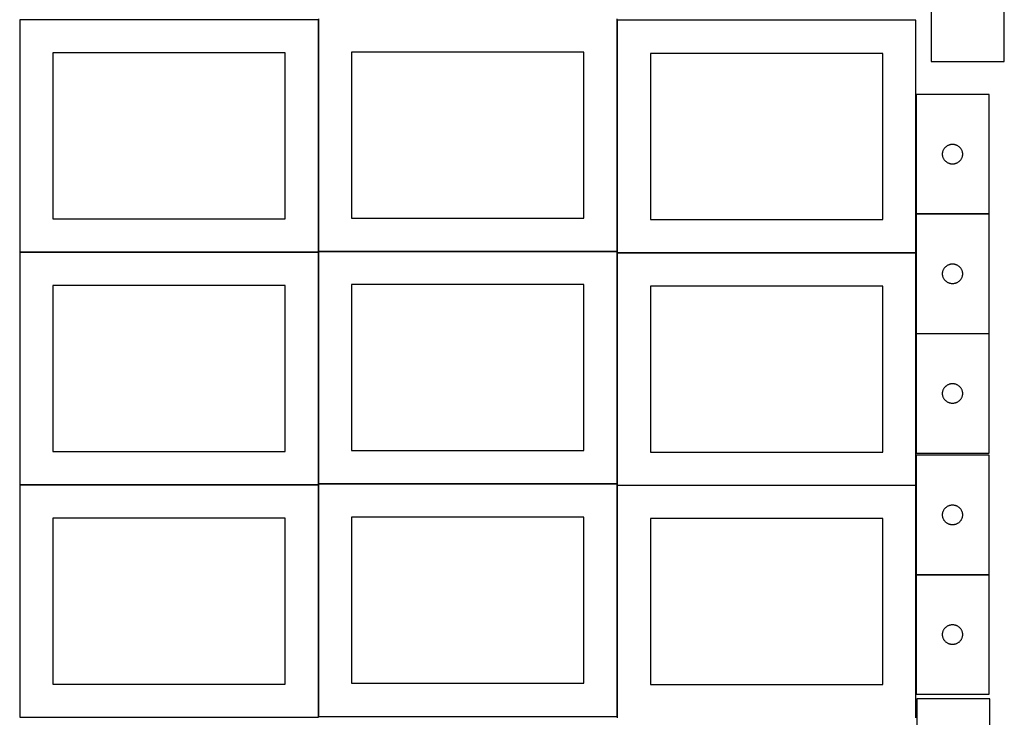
# Model space of a CAD drawing. Header units: millimetres. Extents: x 7 to 1491, y 7 to 2993.
# Tile 2 of 11: x 8 to 1491, y 1061 to 2112. Entities that reach past the tile are written whole.
import ezdxf

# ---------------------------------------------------------------- set-up
doc = ezdxf.new("R2010")
doc.units = ezdxf.units.MM
doc.layers.add('COMMON', color=5, linetype='CONTINUOUS', true_color=0x0000ff)
doc.layers.add('CUT', color=7, linetype='CONTINUOUS', true_color=0x000000)

msp = doc.modelspace()

# ---------------------------------------------------------------- linework, layer by layer
at = {"layer": 'COMMON'}
for p, q in [((457.949575, 2111.499046), (457.949575, 1762.823825)), ((908.149576, 2110.769181), (908.149576, 1762.823825)), ((1358.349577, 1999.122965), (1358.349577, 1819.122965)), ((1358.349577, 1818.922964), (1358.349577, 1760.769181)), ((1468.449578, 1819.022965), (1358.449578, 1819.022965)), ((7.849575, 1761.399045), (457.849575, 1761.399045)), ((457.949575, 1761.299045), (457.949575, 1412.623824)), ((458.049576, 1762.723824), (908.049576, 1762.723824)), ((908.149576, 1760.56918), (908.149576, 1412.623824)), ((908.249577, 1760.66918), (1358.249577, 1760.66918)), ((1358.349577, 1760.56918), (1358.349577, 1638.922964)), ((1358.349577, 1638.722963), (1358.349577, 1458.722963)), ((1358.449578, 1638.822963), (1468.449578, 1638.822963)), ((1358.349577, 1455.873404), (1358.349577, 1410.56918)), ((457.849575, 1411.199045), (7.849575, 1411.199045)), ((457.949576, 1062.423823), (457.949576, 1411.099044)), ((458.049576, 1412.523823), (908.049576, 1412.523823)), ((908.149576, 1410.369179), (908.149576, 1062.423823)), ((908.249577, 1410.469179), (1358.249577, 1410.469179)), ((1358.349577, 1410.369179), (1358.349577, 1275.873404)), ((1358.349577, 1275.673403), (1358.349577, 1095.673403)), ((1358.449578, 1275.773403), (1468.449578, 1275.773403))]:
    msp.add_line(p, q, dxfattribs=at)
at = {"layer": 'CUT'}
for p, q in [((1381.488001, 2228.594491), (1381.488001, 2048.594491)), ((1491.488001, 2048.594491), (1491.488001, 2228.594491)), ((457.849575, 2111.499046), (7.849575, 2111.499046)), ((7.849575, 2111.499046), (7.849575, 1761.499046)), ((457.849575, 1761.499046), (457.849575, 2111.499046)), ((458.049576, 2112.823825), (458.049576, 1762.823825)), ((908.049576, 1762.823825), (908.049576, 2112.823825)), ((1358.249577, 2110.769181), (908.249577, 2110.769181)), ((908.249577, 2110.769181), (908.249577, 1760.769181)), ((1358.249577, 1760.769181), (1358.249577, 2110.769181)), ((858.049576, 2062.823825), (508.049576, 2062.823825)), ((508.049576, 2062.823825), (508.049576, 1812.823825)), ((858.049576, 1812.823825), (858.049576, 2062.823825)), ((407.849575, 2061.499046), (57.849575, 2061.499046)), ((57.849575, 2061.499046), (57.849575, 1811.499046)), ((407.849575, 1811.499046), (407.849575, 2061.499046)), ((1308.249577, 2060.769181), (958.249577, 2060.769181)), ((958.249577, 2060.769181), (958.249577, 1810.769181)), ((1308.249577, 1810.769181), (1308.249577, 2060.769181)), ((1381.488001, 2048.594491), (1491.488001, 2048.594491)), ((1468.449578, 1999.122965), (1358.449578, 1999.122965)), ((1358.449578, 1999.122965), (1358.449578, 1819.122965)), ((1468.449578, 1819.122965), (1468.449578, 1999.122965)), ((1399.04733, 1913.31525), (1399.282239, 1914.051101)), ((1399.282239, 1914.051101), (1399.554718, 1914.773884)), ((1399.554718, 1914.773884), (1399.864044, 1915.481681)), ((1399.864044, 1915.481681), (1400.209396, 1916.172617)), ((1400.209396, 1916.172617), (1400.589858, 1916.844857)), ((1400.589858, 1916.844857), (1401.004423, 1917.496621)), ((1401.004423, 1917.496621), (1401.451989, 1918.12618)), ((1401.451989, 1918.12618), (1401.931371, 1918.731863)), ((1401.931371, 1918.731863), (1402.441297, 1919.312065)), ((1402.441297, 1919.312065), (1402.980416, 1919.865248)), ((1402.980416, 1919.865248), (1403.547296, 1920.389944)), ((1403.547296, 1920.389944), (1404.140436, 1920.884763)), ((1404.140436, 1920.884763), (1404.758261, 1921.34839)), ((1404.758261, 1921.34839), (1405.399135, 1921.779599)), ((1405.399135, 1921.779599), (1406.061357, 1922.177244)), ((1406.061357, 1922.177244), (1406.743171, 1922.540272)), ((1406.743171, 1922.540272), (1407.442769, 1922.867719)), ((1407.442769, 1922.867719), (1408.158297, 1923.158718)), ((1408.158297, 1923.158718), (1408.887855, 1923.412496)), ((1408.887855, 1923.412496), (1409.629511, 1923.628381)), ((1409.629511, 1923.628381), (1410.381297, 1923.805801)), ((1410.381297, 1923.805801), (1411.141219, 1923.944284)), ((1411.141219, 1923.944284), (1411.907263, 1924.043464)), ((1411.907263, 1924.043464), (1412.677397, 1924.103077)), ((1412.677397, 1924.103077), (1413.449578, 1924.122965)), ((1413.449578, 1924.122965), (1414.221759, 1924.103077)), ((1414.221759, 1924.103077), (1414.991893, 1924.043464)), ((1414.991893, 1924.043464), (1415.757937, 1923.944284)), ((1415.757937, 1923.944284), (1416.517859, 1923.805801)), ((1416.517859, 1923.805801), (1417.269645, 1923.628381)), ((1417.269645, 1923.628381), (1418.0113, 1923.412496)), ((1418.0113, 1923.412496), (1418.740859, 1923.158718)), ((1418.740859, 1923.158718), (1419.456386, 1922.867719)), ((1419.456386, 1922.867719), (1420.155985, 1922.540272)), ((1420.155985, 1922.540272), (1420.837799, 1922.177244)), ((1420.837799, 1922.177244), (1421.500021, 1921.779599)), ((1421.500021, 1921.779599), (1422.140894, 1921.34839)), ((1422.140894, 1921.34839), (1422.75872, 1920.884763)), ((1422.75872, 1920.884763), (1423.35186, 1920.389944)), ((1423.35186, 1920.389944), (1423.91874, 1919.865248)), ((1423.91874, 1919.865248), (1424.457858, 1919.312065)), ((1424.457858, 1919.312065), (1424.967785, 1918.731863)), ((1424.967785, 1918.731863), (1425.447167, 1918.12618)), ((1425.447167, 1918.12618), (1425.894733, 1917.496621)), ((1425.894733, 1917.496621), (1426.309297, 1916.844857)), ((1426.309297, 1916.844857), (1426.68976, 1916.172617)), ((1426.68976, 1916.172617), (1427.035112, 1915.481681)), ((1427.035112, 1915.481681), (1427.344437, 1914.773884)), ((1427.344437, 1914.773884), (1427.616916, 1914.051101)), ((1427.616916, 1914.051101), (1427.851826, 1913.31525)), ((1398.454551, 1909.509184), (1398.494315, 1910.280597)), ((1398.454551, 1908.736747), (1398.454551, 1909.509184)), ((1398.494315, 1907.965333), (1398.454551, 1908.736747)), ((1398.494315, 1910.280597), (1398.573738, 1911.048941)), ((1398.573738, 1907.19699), (1398.494315, 1907.965333)), ((1398.573738, 1911.048941), (1398.692609, 1911.812177)), ((1398.692609, 1906.433754), (1398.573738, 1907.19699)), ((1398.692609, 1911.812177), (1398.850612, 1912.568282)), ((1398.850612, 1905.677649), (1398.692609, 1906.433754)), ((1398.850612, 1912.568282), (1399.04733, 1913.31525)), ((1399.04733, 1904.930681), (1398.850612, 1905.677649)), ((1399.282239, 1904.19483), (1399.04733, 1904.930681)), ((1399.554718, 1903.472047), (1399.282239, 1904.19483)), ((1399.864044, 1902.76425), (1399.554718, 1903.472047)), ((1400.209396, 1902.073314), (1399.864044, 1902.76425)), ((1400.589858, 1901.401073), (1400.209396, 1902.073314)), ((1401.004423, 1900.74931), (1400.589858, 1901.401073)), ((1401.451989, 1900.119751), (1401.004423, 1900.74931)), ((1401.931371, 1899.514068), (1401.451989, 1900.119751)), ((1402.441297, 1898.933865), (1401.931371, 1899.514068)), ((1424.967785, 1899.514068), (1424.457858, 1898.933865)), ((1425.447167, 1900.119751), (1424.967785, 1899.514068)), ((1425.894733, 1900.74931), (1425.447167, 1900.119751)), ((1426.309297, 1901.401073), (1425.894733, 1900.74931)), ((1426.68976, 1902.073314), (1426.309297, 1901.401073)), ((1427.035112, 1902.76425), (1426.68976, 1902.073314)), ((1427.344437, 1903.472047), (1427.035112, 1902.76425)), ((1427.616916, 1904.19483), (1427.344437, 1903.472047)), ((1427.851826, 1904.930681), (1427.616916, 1904.19483)), ((1427.851826, 1913.31525), (1428.048544, 1912.568282)), ((1428.048544, 1905.677649), (1427.851826, 1904.930681)), ((1428.048544, 1912.568282), (1428.206547, 1911.812177)), ((1428.206547, 1906.433754), (1428.048544, 1905.677649)), ((1428.206547, 1911.812177), (1428.325418, 1911.048941)), ((1428.325418, 1907.19699), (1428.206547, 1906.433754)), ((1428.325418, 1911.048941), (1428.404841, 1910.280597)), ((1428.404841, 1907.965333), (1428.325418, 1907.19699)), ((1428.404841, 1910.280597), (1428.444605, 1909.509184)), ((1428.444605, 1908.736747), (1428.404841, 1907.965333)), ((1428.444605, 1909.509184), (1428.444605, 1908.736747)), ((1402.980416, 1898.380683), (1402.441297, 1898.933865)), ((1403.547296, 1897.855986), (1402.980416, 1898.380683)), ((1404.140436, 1897.361168), (1403.547296, 1897.855986)), ((1404.758261, 1896.89754), (1404.140436, 1897.361168)), ((1405.399135, 1896.466332), (1404.758261, 1896.89754)), ((1406.061357, 1896.068687), (1405.399135, 1896.466332)), ((1406.743171, 1895.705659), (1406.061357, 1896.068687)), ((1407.442769, 1895.378212), (1406.743171, 1895.705659)), ((1408.158297, 1895.087213), (1407.442769, 1895.378212)), ((1408.887855, 1894.833435), (1408.158297, 1895.087213)), ((1409.629511, 1894.61755), (1408.887855, 1894.833435)), ((1410.381297, 1894.44013), (1409.629511, 1894.61755)), ((1411.141219, 1894.301647), (1410.381297, 1894.44013)), ((1411.907263, 1894.202467), (1411.141219, 1894.301647)), ((1412.677397, 1894.142854), (1411.907263, 1894.202467)), ((1413.449578, 1894.122965), (1412.677397, 1894.142854)), ((1414.221759, 1894.142854), (1413.449578, 1894.122965)), ((1414.991893, 1894.202467), (1414.221759, 1894.142854)), ((1415.757937, 1894.301647), (1414.991893, 1894.202467)), ((1416.517859, 1894.44013), (1415.757937, 1894.301647)), ((1417.269645, 1894.61755), (1416.517859, 1894.44013)), ((1418.0113, 1894.833435), (1417.269645, 1894.61755)), ((1418.740859, 1895.087213), (1418.0113, 1894.833435)), ((1419.456386, 1895.378212), (1418.740859, 1895.087213)), ((1420.155985, 1895.705659), (1419.456386, 1895.378212)), ((1420.837799, 1896.068687), (1420.155985, 1895.705659)), ((1421.500021, 1896.466332), (1420.837799, 1896.068687)), ((1422.140894, 1896.89754), (1421.500021, 1896.466332)), ((1422.75872, 1897.361168), (1422.140894, 1896.89754)), ((1423.35186, 1897.855986), (1422.75872, 1897.361168)), ((1423.91874, 1898.380683), (1423.35186, 1897.855986)), ((1424.457858, 1898.933865), (1423.91874, 1898.380683)), ((57.849575, 1811.499046), (407.849575, 1811.499046)), ((508.049576, 1812.823825), (858.049576, 1812.823825)), ((958.249577, 1810.769181), (1308.249577, 1810.769181)), ((1358.449578, 1819.122965), (1468.449578, 1819.122965)), ((1468.449578, 1818.922964), (1358.449578, 1818.922964)), ((1358.449578, 1818.922964), (1358.449578, 1638.922964)), ((1468.449578, 1638.922964), (1468.449578, 1818.922964)), ((7.849575, 1761.499046), (457.849575, 1761.499046)), ((457.849575, 1761.299045), (7.849575, 1761.299045)), ((7.849575, 1761.299045), (7.849575, 1411.299045)), ((457.849575, 1411.299045), (457.849575, 1761.299045)), ((458.049576, 1762.823825), (908.049576, 1762.823825)), ((908.049576, 1762.623824), (458.049576, 1762.623824)), ((458.049576, 1762.623824), (458.049576, 1412.623824)), ((908.049576, 1412.623824), (908.049576, 1762.623824)), ((908.249577, 1760.769181), (1358.249577, 1760.769181)), ((1358.249577, 1760.56918), (908.249577, 1760.56918)), ((908.249577, 1760.56918), (908.249577, 1410.56918)), ((1358.249577, 1410.56918), (1358.249577, 1760.56918)), ((1399.864044, 1735.28168), (1400.209396, 1735.972616)), ((1400.209396, 1735.972616), (1400.589858, 1736.644856)), ((1400.589858, 1736.644856), (1401.004423, 1737.29662)), ((1401.004423, 1737.29662), (1401.451989, 1737.926179)), ((1401.451989, 1737.926179), (1401.931371, 1738.531862)), ((1401.931371, 1738.531862), (1402.441297, 1739.112064)), ((1402.441297, 1739.112064), (1402.980416, 1739.665247)), ((1402.980416, 1739.665247), (1403.547296, 1740.189943)), ((1403.547296, 1740.189943), (1404.140436, 1740.684762)), ((1404.140436, 1740.684762), (1404.758261, 1741.148389)), ((1404.758261, 1741.148389), (1405.399135, 1741.579598)), ((1405.399135, 1741.579598), (1406.061357, 1741.977243)), ((1406.061357, 1741.977243), (1406.743171, 1742.340271)), ((1406.743171, 1742.340271), (1407.442769, 1742.667718)), ((1407.442769, 1742.667718), (1408.158297, 1742.958717)), ((1408.158297, 1742.958717), (1408.887855, 1743.212495)), ((1408.887855, 1743.212495), (1409.629511, 1743.42838)), ((1409.629511, 1743.42838), (1410.381297, 1743.6058)), ((1410.381297, 1743.6058), (1411.141219, 1743.744283)), ((1411.141219, 1743.744283), (1411.907263, 1743.843463)), ((1411.907263, 1743.843463), (1412.677397, 1743.903076)), ((1412.677397, 1743.903076), (1413.449578, 1743.922964)), ((1413.449578, 1743.922964), (1414.221759, 1743.903076)), ((1414.221759, 1743.903076), (1414.991893, 1743.843463)), ((1414.991893, 1743.843463), (1415.757937, 1743.744283)), ((1415.757937, 1743.744283), (1416.517859, 1743.6058)), ((1416.517859, 1743.6058), (1417.269645, 1743.42838)), ((1417.269645, 1743.42838), (1418.0113, 1743.212495)), ((1418.0113, 1743.212495), (1418.740859, 1742.958717)), ((1418.740859, 1742.958717), (1419.456386, 1742.667718)), ((1419.456386, 1742.667718), (1420.155985, 1742.340271)), ((1420.155985, 1742.340271), (1420.837799, 1741.977243)), ((1420.837799, 1741.977243), (1421.500021, 1741.579598)), ((1421.500021, 1741.579598), (1422.140894, 1741.148389)), ((1422.140894, 1741.148389), (1422.75872, 1740.684762)), ((1422.75872, 1740.684762), (1423.35186, 1740.189943)), ((1423.35186, 1740.189943), (1423.91874, 1739.665247)), ((1423.91874, 1739.665247), (1424.457858, 1739.112064)), ((1424.457858, 1739.112064), (1424.967785, 1738.531862)), ((1424.967785, 1738.531862), (1425.447167, 1737.926179)), ((1425.447167, 1737.926179), (1425.894733, 1737.29662)), ((1425.894733, 1737.29662), (1426.309297, 1736.644856)), ((1426.309297, 1736.644856), (1426.68976, 1735.972616)), ((1426.68976, 1735.972616), (1427.035112, 1735.28168)), ((1398.454551, 1729.309183), (1398.494315, 1730.080596)), ((1398.454551, 1728.536746), (1398.454551, 1729.309183)), ((1398.494315, 1727.765332), (1398.454551, 1728.536746)), ((1398.494315, 1730.080596), (1398.573738, 1730.84894)), ((1398.573738, 1726.996989), (1398.494315, 1727.765332)), ((1398.573738, 1730.84894), (1398.692609, 1731.612176)), ((1398.692609, 1726.233753), (1398.573738, 1726.996989)), ((1398.692609, 1731.612176), (1398.850612, 1732.368281)), ((1398.850612, 1725.477648), (1398.692609, 1726.233753)), ((1398.850612, 1732.368281), (1399.04733, 1733.115249)), ((1399.04733, 1724.73068), (1398.850612, 1725.477648)), ((1399.04733, 1733.115249), (1399.282239, 1733.8511)), ((1399.282239, 1723.994829), (1399.04733, 1724.73068)), ((1399.282239, 1733.8511), (1399.554718, 1734.573883)), ((1399.554718, 1723.272046), (1399.282239, 1723.994829)), ((1399.554718, 1734.573883), (1399.864044, 1735.28168)), ((1399.864044, 1722.564249), (1399.554718, 1723.272046)), ((1400.209396, 1721.873313), (1399.864044, 1722.564249)), ((1400.589858, 1721.201072), (1400.209396, 1721.873313)), ((1401.004423, 1720.549309), (1400.589858, 1721.201072)), ((1426.309297, 1721.201072), (1425.894733, 1720.549309)), ((1426.68976, 1721.873313), (1426.309297, 1721.201072)), ((1427.035112, 1722.564249), (1426.68976, 1721.873313)), ((1427.035112, 1735.28168), (1427.344437, 1734.573883)), ((1427.344437, 1723.272046), (1427.035112, 1722.564249)), ((1427.344437, 1734.573883), (1427.616916, 1733.8511)), ((1427.616916, 1723.994829), (1427.344437, 1723.272046)), ((1427.616916, 1733.8511), (1427.851826, 1733.115249)), ((1427.851826, 1724.73068), (1427.616916, 1723.994829)), ((1427.851826, 1733.115249), (1428.048544, 1732.368281)), ((1428.048544, 1725.477648), (1427.851826, 1724.73068)), ((1428.048544, 1732.368281), (1428.206547, 1731.612176)), ((1428.206547, 1726.233753), (1428.048544, 1725.477648)), ((1428.206547, 1731.612176), (1428.325418, 1730.84894)), ((1428.325418, 1726.996989), (1428.206547, 1726.233753)), ((1428.325418, 1730.84894), (1428.404841, 1730.080596)), ((1428.404841, 1727.765332), (1428.325418, 1726.996989)), ((1428.404841, 1730.080596), (1428.444605, 1729.309183)), ((1428.444605, 1728.536746), (1428.404841, 1727.765332)), ((1428.444605, 1729.309183), (1428.444605, 1728.536746)), ((407.849575, 1711.299045), (57.849575, 1711.299045)), ((57.849575, 1711.299045), (57.849575, 1461.299045)), ((407.849575, 1461.299045), (407.849575, 1711.299045)), ((858.049576, 1712.623824), (508.049576, 1712.623824)), ((508.049576, 1712.623824), (508.049576, 1462.623824)), ((858.049576, 1462.623824), (858.049576, 1712.623824)), ((1308.249577, 1710.56918), (958.249577, 1710.56918)), ((958.249577, 1710.56918), (958.249577, 1460.56918)), ((1308.249577, 1460.56918), (1308.249577, 1710.56918)), ((1401.451989, 1719.91975), (1401.004423, 1720.549309)), ((1401.931371, 1719.314067), (1401.451989, 1719.91975)), ((1402.441297, 1718.733864), (1401.931371, 1719.314067)), ((1402.980416, 1718.180682), (1402.441297, 1718.733864)), ((1403.547296, 1717.655985), (1402.980416, 1718.180682)), ((1404.140436, 1717.161167), (1403.547296, 1717.655985)), ((1404.758261, 1716.697539), (1404.140436, 1717.161167)), ((1405.399135, 1716.266331), (1404.758261, 1716.697539)), ((1406.061357, 1715.868686), (1405.399135, 1716.266331)), ((1406.743171, 1715.505658), (1406.061357, 1715.868686)), ((1407.442769, 1715.178211), (1406.743171, 1715.505658)), ((1408.158297, 1714.887212), (1407.442769, 1715.178211)), ((1408.887855, 1714.633434), (1408.158297, 1714.887212)), ((1409.629511, 1714.417549), (1408.887855, 1714.633434)), ((1410.381297, 1714.240129), (1409.629511, 1714.417549)), ((1411.141219, 1714.101646), (1410.381297, 1714.240129)), ((1411.907263, 1714.002466), (1411.141219, 1714.101646)), ((1412.677397, 1713.942853), (1411.907263, 1714.002466)), ((1413.449578, 1713.922964), (1412.677397, 1713.942853)), ((1414.221759, 1713.942853), (1413.449578, 1713.922964)), ((1414.991893, 1714.002466), (1414.221759, 1713.942853)), ((1415.757937, 1714.101646), (1414.991893, 1714.002466)), ((1416.517859, 1714.240129), (1415.757937, 1714.101646)), ((1417.269645, 1714.417549), (1416.517859, 1714.240129)), ((1418.0113, 1714.633434), (1417.269645, 1714.417549)), ((1418.740859, 1714.887212), (1418.0113, 1714.633434)), ((1419.456386, 1715.178211), (1418.740859, 1714.887212)), ((1420.155985, 1715.505658), (1419.456386, 1715.178211)), ((1420.837799, 1715.868686), (1420.155985, 1715.505658)), ((1421.500021, 1716.266331), (1420.837799, 1715.868686)), ((1422.140894, 1716.697539), (1421.500021, 1716.266331)), ((1422.75872, 1717.161167), (1422.140894, 1716.697539)), ((1423.35186, 1717.655985), (1422.75872, 1717.161167)), ((1423.91874, 1718.180682), (1423.35186, 1717.655985)), ((1424.457858, 1718.733864), (1423.91874, 1718.180682)), ((1424.967785, 1719.314067), (1424.457858, 1718.733864)), ((1425.447167, 1719.91975), (1424.967785, 1719.314067)), ((1425.894733, 1720.549309), (1425.447167, 1719.91975)), ((1358.449578, 1638.922964), (1468.449578, 1638.922964)), ((1468.449578, 1638.722963), (1358.449578, 1638.722963)), ((1358.449578, 1638.722963), (1358.449578, 1458.722963)), ((1468.449578, 1458.722963), (1468.449578, 1638.722963)), ((1401.451989, 1557.726178), (1401.931371, 1558.331861)), ((1401.931371, 1558.331861), (1402.441297, 1558.912063)), ((1402.441297, 1558.912063), (1402.980416, 1559.465246)), ((1402.980416, 1559.465246), (1403.547296, 1559.989942)), ((1403.547296, 1559.989942), (1404.140436, 1560.484761)), ((1404.140436, 1560.484761), (1404.758261, 1560.948388)), ((1404.758261, 1560.948388), (1405.399135, 1561.379597)), ((1405.399135, 1561.379597), (1406.061357, 1561.777242)), ((1406.061357, 1561.777242), (1406.743171, 1562.14027)), ((1406.743171, 1562.14027), (1407.442769, 1562.467717)), ((1407.442769, 1562.467717), (1408.158297, 1562.758716)), ((1408.158297, 1562.758716), (1408.887855, 1563.012494)), ((1408.887855, 1563.012494), (1409.629511, 1563.228379)), ((1409.629511, 1563.228379), (1410.381297, 1563.405799)), ((1410.381297, 1563.405799), (1411.141219, 1563.544282)), ((1411.141219, 1563.544282), (1411.907263, 1563.643462)), ((1411.907263, 1563.643462), (1412.677397, 1563.703075)), ((1412.677397, 1563.703075), (1413.449578, 1563.722963)), ((1413.449578, 1563.722963), (1414.221759, 1563.703075)), ((1414.221759, 1563.703075), (1414.991893, 1563.643462)), ((1414.991893, 1563.643462), (1415.757937, 1563.544282)), ((1415.757937, 1563.544282), (1416.517859, 1563.405799)), ((1416.517859, 1563.405799), (1417.269645, 1563.228379)), ((1417.269645, 1563.228379), (1418.0113, 1563.012494)), ((1418.0113, 1563.012494), (1418.740859, 1562.758716)), ((1418.740859, 1562.758716), (1419.456386, 1562.467717)), ((1419.456386, 1562.467717), (1420.155985, 1562.14027)), ((1420.155985, 1562.14027), (1420.837799, 1561.777242)), ((1420.837799, 1561.777242), (1421.500021, 1561.379597)), ((1421.500021, 1561.379597), (1422.140894, 1560.948388)), ((1422.140894, 1560.948388), (1422.75872, 1560.484761)), ((1422.75872, 1560.484761), (1423.35186, 1559.989942)), ((1423.35186, 1559.989942), (1423.91874, 1559.465246)), ((1423.91874, 1559.465246), (1424.457858, 1558.912063)), ((1424.457858, 1558.912063), (1424.967785, 1558.331861)), ((1424.967785, 1558.331861), (1425.447167, 1557.726178)), ((1398.454551, 1549.109182), (1398.494315, 1549.880595)), ((1398.454551, 1548.336745), (1398.454551, 1549.109182)), ((1398.494315, 1547.565331), (1398.454551, 1548.336745)), ((1398.494315, 1549.880595), (1398.573738, 1550.648939)), ((1398.573738, 1546.796988), (1398.494315, 1547.565331)), ((1398.573738, 1550.648939), (1398.692609, 1551.412175)), ((1398.692609, 1546.033752), (1398.573738, 1546.796988)), ((1398.692609, 1551.412175), (1398.850612, 1552.16828)), ((1398.850612, 1545.277647), (1398.692609, 1546.033752)), ((1398.850612, 1552.16828), (1399.04733, 1552.915248)), ((1399.04733, 1544.530679), (1398.850612, 1545.277647)), ((1399.04733, 1552.915248), (1399.282239, 1553.651099)), ((1399.282239, 1543.794828), (1399.04733, 1544.530679)), ((1399.282239, 1553.651099), (1399.554718, 1554.373882)), ((1399.554718, 1543.072045), (1399.282239, 1543.794828)), ((1399.554718, 1554.373882), (1399.864044, 1555.081679)), ((1399.864044, 1542.364248), (1399.554718, 1543.072045)), ((1399.864044, 1555.081679), (1400.209396, 1555.772615)), ((1400.209396, 1555.772615), (1400.589858, 1556.444855)), ((1400.589858, 1556.444855), (1401.004423, 1557.096619)), ((1401.004423, 1557.096619), (1401.451989, 1557.726178)), ((1425.447167, 1557.726178), (1425.894733, 1557.096619)), ((1425.894733, 1557.096619), (1426.309297, 1556.444855)), ((1426.309297, 1556.444855), (1426.68976, 1555.772615)), ((1426.68976, 1555.772615), (1427.035112, 1555.081679)), ((1427.035112, 1555.081679), (1427.344437, 1554.373882)), ((1427.344437, 1543.072045), (1427.035112, 1542.364248)), ((1427.344437, 1554.373882), (1427.616916, 1553.651099)), ((1427.616916, 1543.794828), (1427.344437, 1543.072045)), ((1427.616916, 1553.651099), (1427.851826, 1552.915248)), ((1427.851826, 1544.530679), (1427.616916, 1543.794828)), ((1427.851826, 1552.915248), (1428.048544, 1552.16828)), ((1428.048544, 1545.277647), (1427.851826, 1544.530679)), ((1428.048544, 1552.16828), (1428.206547, 1551.412175)), ((1428.206547, 1546.033752), (1428.048544, 1545.277647)), ((1428.206547, 1551.412175), (1428.325418, 1550.648939)), ((1428.325418, 1546.796988), (1428.206547, 1546.033752)), ((1428.325418, 1550.648939), (1428.404841, 1549.880595)), ((1428.404841, 1547.565331), (1428.325418, 1546.796988)), ((1428.404841, 1549.880595), (1428.444605, 1549.109182)), ((1428.444605, 1548.336745), (1428.404841, 1547.565331)), ((1428.444605, 1549.109182), (1428.444605, 1548.336745)), ((1400.209396, 1541.673312), (1399.864044, 1542.364248)), ((1400.589858, 1541.001071), (1400.209396, 1541.673312)), ((1401.004423, 1540.349308), (1400.589858, 1541.001071)), ((1401.451989, 1539.719749), (1401.004423, 1540.349308)), ((1401.931371, 1539.114066), (1401.451989, 1539.719749)), ((1402.441297, 1538.533863), (1401.931371, 1539.114066)), ((1402.980416, 1537.980681), (1402.441297, 1538.533863)), ((1403.547296, 1537.455984), (1402.980416, 1537.980681)), ((1404.140436, 1536.961166), (1403.547296, 1537.455984)), ((1404.758261, 1536.497538), (1404.140436, 1536.961166)), ((1405.399135, 1536.06633), (1404.758261, 1536.497538)), ((1406.061357, 1535.668685), (1405.399135, 1536.06633)), ((1406.743171, 1535.305657), (1406.061357, 1535.668685)), ((1407.442769, 1534.97821), (1406.743171, 1535.305657)), ((1408.158297, 1534.687211), (1407.442769, 1534.97821)), ((1408.887855, 1534.433433), (1408.158297, 1534.687211)), ((1409.629511, 1534.217548), (1408.887855, 1534.433433)), ((1410.381297, 1534.040128), (1409.629511, 1534.217548)), ((1411.141219, 1533.901645), (1410.381297, 1534.040128)), ((1411.907263, 1533.802465), (1411.141219, 1533.901645)), ((1412.677397, 1533.742852), (1411.907263, 1533.802465)), ((1413.449578, 1533.722963), (1412.677397, 1533.742852)), ((1414.221759, 1533.742852), (1413.449578, 1533.722963)), ((1414.991893, 1533.802465), (1414.221759, 1533.742852)), ((1415.757937, 1533.901645), (1414.991893, 1533.802465)), ((1416.517859, 1534.040128), (1415.757937, 1533.901645)), ((1417.269645, 1534.217548), (1416.517859, 1534.040128)), ((1418.0113, 1534.433433), (1417.269645, 1534.217548)), ((1418.740859, 1534.687211), (1418.0113, 1534.433433)), ((1419.456386, 1534.97821), (1418.740859, 1534.687211)), ((1420.155985, 1535.305657), (1419.456386, 1534.97821)), ((1420.837799, 1535.668685), (1420.155985, 1535.305657)), ((1421.500021, 1536.06633), (1420.837799, 1535.668685)), ((1422.140894, 1536.497538), (1421.500021, 1536.06633)), ((1422.75872, 1536.961166), (1422.140894, 1536.497538)), ((1423.35186, 1537.455984), (1422.75872, 1536.961166)), ((1423.91874, 1537.980681), (1423.35186, 1537.455984)), ((1424.457858, 1538.533863), (1423.91874, 1537.980681)), ((1424.967785, 1539.114066), (1424.457858, 1538.533863)), ((1425.447167, 1539.719749), (1424.967785, 1539.114066)), ((1425.894733, 1540.349308), (1425.447167, 1539.719749)), ((1426.309297, 1541.001071), (1425.894733, 1540.349308)), ((1426.68976, 1541.673312), (1426.309297, 1541.001071)), ((1427.035112, 1542.364248), (1426.68976, 1541.673312)), ((57.849575, 1461.299045), (407.849575, 1461.299045)), ((508.049576, 1462.623824), (858.049576, 1462.623824)), ((958.249577, 1460.56918), (1308.249577, 1460.56918)), ((1358.449578, 1458.722963), (1468.449578, 1458.722963)), ((1468.449578, 1455.873404), (1358.449578, 1455.873404)), ((1358.449578, 1455.873404), (1358.449578, 1275.873404)), ((1468.449578, 1275.873404), (1468.449578, 1455.873404)), ((7.849575, 1411.299045), (457.849575, 1411.299045)), ((457.849575, 1411.099044), (7.849575, 1411.099044)), ((7.849575, 1411.099044), (7.849575, 1061.099044)), ((457.849575, 1061.099044), (457.849575, 1411.099044)), ((458.049576, 1412.623824), (908.049576, 1412.623824)), ((908.049576, 1412.423823), (458.049576, 1412.423823)), ((458.049576, 1412.423823), (458.049576, 1062.423823)), ((908.049576, 1062.423823), (908.049576, 1412.423823)), ((908.249577, 1410.56918), (1358.249577, 1410.56918)), ((1358.249577, 1410.369179), (908.249577, 1410.369179)), ((908.249577, 1410.369179), (908.249577, 1060.369179)), ((1358.249577, 1060.369179), (1358.249577, 1410.369179)), ((1407.442769, 1379.618157), (1408.158297, 1379.909156)), ((1408.158297, 1379.909156), (1408.887855, 1380.162935)), ((1408.887855, 1380.162935), (1409.629511, 1380.37882)), ((1409.629511, 1380.37882), (1410.381297, 1380.556239)), ((1410.381297, 1380.556239), (1411.141219, 1380.694722)), ((1411.141219, 1380.694722), (1411.907263, 1380.793902)), ((1411.907263, 1380.793902), (1412.677397, 1380.853515)), ((1412.677397, 1380.853515), (1413.449578, 1380.873404)), ((1413.449578, 1380.873404), (1414.221759, 1380.853515)), ((1414.221759, 1380.853515), (1414.991893, 1380.793902)), ((1414.991893, 1380.793902), (1415.757937, 1380.694722)), ((1415.757937, 1380.694722), (1416.517859, 1380.556239)), ((1416.517859, 1380.556239), (1417.269645, 1380.37882)), ((1417.269645, 1380.37882), (1418.0113, 1380.162935)), ((1418.0113, 1380.162935), (1418.740859, 1379.909156)), ((1418.740859, 1379.909156), (1419.456386, 1379.618157)), ((1398.454551, 1366.259623), (1398.494315, 1367.031036)), ((1398.454551, 1365.487185), (1398.454551, 1366.259623)), ((1398.494315, 1364.715772), (1398.454551, 1365.487185)), ((1398.494315, 1367.031036), (1398.573738, 1367.799379)), ((1398.573738, 1367.799379), (1398.692609, 1368.562615)), ((1398.692609, 1368.562615), (1398.850612, 1369.31872)), ((1398.850612, 1369.31872), (1399.04733, 1370.065688)), ((1399.04733, 1370.065688), (1399.282239, 1370.80154)), ((1399.282239, 1370.80154), (1399.554718, 1371.524322)), ((1399.554718, 1371.524322), (1399.864044, 1372.23212)), ((1399.864044, 1372.23212), (1400.209396, 1372.923055)), ((1400.209396, 1372.923055), (1400.589858, 1373.595296)), ((1400.589858, 1373.595296), (1401.004423, 1374.24706)), ((1401.004423, 1374.24706), (1401.451989, 1374.876618)), ((1401.451989, 1374.876618), (1401.931371, 1375.482302)), ((1401.931371, 1375.482302), (1402.441297, 1376.062504)), ((1402.441297, 1376.062504), (1402.980416, 1376.615687)), ((1402.980416, 1376.615687), (1403.547296, 1377.140383)), ((1403.547296, 1377.140383), (1404.140436, 1377.635201)), ((1404.140436, 1377.635201), (1404.758261, 1378.098829)), ((1404.758261, 1378.098829), (1405.399135, 1378.530037)), ((1405.399135, 1378.530037), (1406.061357, 1378.927682)), ((1406.061357, 1378.927682), (1406.743171, 1379.29071)), ((1406.743171, 1379.29071), (1407.442769, 1379.618157)), ((1419.456386, 1379.618157), (1420.155985, 1379.29071)), ((1420.155985, 1379.29071), (1420.837799, 1378.927682)), ((1420.837799, 1378.927682), (1421.500021, 1378.530037)), ((1421.500021, 1378.530037), (1422.140894, 1378.098829)), ((1422.140894, 1378.098829), (1422.75872, 1377.635201)), ((1422.75872, 1377.635201), (1423.35186, 1377.140383)), ((1423.35186, 1377.140383), (1423.91874, 1376.615687)), ((1423.91874, 1376.615687), (1424.457858, 1376.062504)), ((1424.457858, 1376.062504), (1424.967785, 1375.482302)), ((1424.967785, 1375.482302), (1425.447167, 1374.876618)), ((1425.447167, 1374.876618), (1425.894733, 1374.24706)), ((1425.894733, 1374.24706), (1426.309297, 1373.595296)), ((1426.309297, 1373.595296), (1426.68976, 1372.923055)), ((1426.68976, 1372.923055), (1427.035112, 1372.23212)), ((1427.035112, 1372.23212), (1427.344437, 1371.524322)), ((1427.344437, 1371.524322), (1427.616916, 1370.80154)), ((1427.616916, 1370.80154), (1427.851826, 1370.065688)), ((1427.851826, 1370.065688), (1428.048544, 1369.31872)), ((1428.048544, 1369.31872), (1428.206547, 1368.562615)), ((1428.206547, 1368.562615), (1428.325418, 1367.799379)), ((1428.325418, 1367.799379), (1428.404841, 1367.031036)), ((1428.404841, 1367.031036), (1428.444605, 1366.259623)), ((1428.444605, 1365.487185), (1428.404841, 1364.715772)), ((1428.444605, 1366.259623), (1428.444605, 1365.487185)), ((407.849575, 1361.099044), (57.849575, 1361.099044)), ((57.849575, 1361.099044), (57.849575, 1111.099044)), ((407.849575, 1111.099044), (407.849575, 1361.099044)), ((858.049576, 1362.423823), (508.049576, 1362.423823)), ((508.049576, 1362.423823), (508.049576, 1112.423823)), ((858.049576, 1112.423823), (858.049576, 1362.423823)), ((1308.249577, 1360.369179), (958.249577, 1360.369179)), ((958.249577, 1360.369179), (958.249577, 1110.369179)), ((1308.249577, 1110.369179), (1308.249577, 1360.369179)), ((1398.573738, 1363.947429), (1398.494315, 1364.715772)), ((1398.692609, 1363.184192), (1398.573738, 1363.947429)), ((1398.850612, 1362.428088), (1398.692609, 1363.184192)), ((1399.04733, 1361.681119), (1398.850612, 1362.428088)), ((1399.282239, 1360.945268), (1399.04733, 1361.681119)), ((1399.554718, 1360.222485), (1399.282239, 1360.945268)), ((1399.864044, 1359.514688), (1399.554718, 1360.222485)), ((1400.209396, 1358.823753), (1399.864044, 1359.514688)), ((1400.589858, 1358.151512), (1400.209396, 1358.823753)), ((1401.004423, 1357.499748), (1400.589858, 1358.151512)), ((1401.451989, 1356.87019), (1401.004423, 1357.499748)), ((1401.931371, 1356.264506), (1401.451989, 1356.87019)), ((1402.441297, 1355.684304), (1401.931371, 1356.264506)), ((1402.980416, 1355.131121), (1402.441297, 1355.684304)), ((1403.547296, 1354.606425), (1402.980416, 1355.131121)), ((1404.140436, 1354.111607), (1403.547296, 1354.606425)), ((1404.758261, 1353.647979), (1404.140436, 1354.111607)), ((1405.399135, 1353.21677), (1404.758261, 1353.647979)), ((1406.061357, 1352.819125), (1405.399135, 1353.21677)), ((1406.743171, 1352.456098), (1406.061357, 1352.819125)), ((1407.442769, 1352.12865), (1406.743171, 1352.456098)), ((1408.158297, 1351.837652), (1407.442769, 1352.12865)), ((1408.887855, 1351.583873), (1408.158297, 1351.837652)), ((1409.629511, 1351.367988), (1408.887855, 1351.583873)), ((1410.381297, 1351.190569), (1409.629511, 1351.367988)), ((1411.141219, 1351.052085), (1410.381297, 1351.190569)), ((1411.907263, 1350.952906), (1411.141219, 1351.052085)), ((1412.677397, 1350.893293), (1411.907263, 1350.952906)), ((1413.449578, 1350.873404), (1412.677397, 1350.893293)), ((1414.221759, 1350.893293), (1413.449578, 1350.873404)), ((1414.991893, 1350.952906), (1414.221759, 1350.893293)), ((1415.757937, 1351.052085), (1414.991893, 1350.952906)), ((1416.517859, 1351.190569), (1415.757937, 1351.052085)), ((1417.269645, 1351.367988), (1416.517859, 1351.190569)), ((1418.0113, 1351.583873), (1417.269645, 1351.367988)), ((1418.740859, 1351.837652), (1418.0113, 1351.583873)), ((1419.456386, 1352.12865), (1418.740859, 1351.837652)), ((1420.155985, 1352.456098), (1419.456386, 1352.12865)), ((1420.837799, 1352.819125), (1420.155985, 1352.456098)), ((1421.500021, 1353.21677), (1420.837799, 1352.819125)), ((1422.140894, 1353.647979), (1421.500021, 1353.21677)), ((1422.75872, 1354.111607), (1422.140894, 1353.647979)), ((1423.35186, 1354.606425), (1422.75872, 1354.111607)), ((1423.91874, 1355.131121), (1423.35186, 1354.606425)), ((1424.457858, 1355.684304), (1423.91874, 1355.131121)), ((1424.967785, 1356.264506), (1424.457858, 1355.684304)), ((1425.447167, 1356.87019), (1424.967785, 1356.264506)), ((1425.894733, 1357.499748), (1425.447167, 1356.87019)), ((1426.309297, 1358.151512), (1425.894733, 1357.499748)), ((1426.68976, 1358.823753), (1426.309297, 1358.151512)), ((1427.035112, 1359.514688), (1426.68976, 1358.823753)), ((1427.344437, 1360.222485), (1427.035112, 1359.514688)), ((1427.616916, 1360.945268), (1427.344437, 1360.222485)), ((1427.851826, 1361.681119), (1427.616916, 1360.945268)), ((1428.048544, 1362.428088), (1427.851826, 1361.681119)), ((1428.206547, 1363.184192), (1428.048544, 1362.428088)), ((1428.325418, 1363.947429), (1428.206547, 1363.184192)), ((1428.404841, 1364.715772), (1428.325418, 1363.947429)), ((1358.449578, 1275.873404), (1468.449578, 1275.873404)), ((1468.449578, 1275.673403), (1358.449578, 1275.673403)), ((1358.449578, 1275.673403), (1358.449578, 1095.673403)), ((1468.449578, 1095.673403), (1468.449578, 1275.673403)), ((1398.494315, 1186.831035), (1398.573738, 1187.599378)), ((1398.573738, 1187.599378), (1398.692609, 1188.362614)), ((1398.692609, 1188.362614), (1398.850612, 1189.118719)), ((1398.850612, 1189.118719), (1399.04733, 1189.865687)), ((1399.04733, 1189.865687), (1399.282239, 1190.601539)), ((1399.282239, 1190.601539), (1399.554718, 1191.324321)), ((1399.554718, 1191.324321), (1399.864044, 1192.032119)), ((1399.864044, 1192.032119), (1400.209396, 1192.723054)), ((1400.209396, 1192.723054), (1400.589858, 1193.395295)), ((1400.589858, 1193.395295), (1401.004423, 1194.047059)), ((1401.004423, 1194.047059), (1401.451989, 1194.676617)), ((1401.451989, 1194.676617), (1401.931371, 1195.282301)), ((1401.931371, 1195.282301), (1402.441297, 1195.862503)), ((1402.441297, 1195.862503), (1402.980416, 1196.415686)), ((1402.980416, 1196.415686), (1403.547296, 1196.940382)), ((1403.547296, 1196.940382), (1404.140436, 1197.4352)), ((1404.140436, 1197.4352), (1404.758261, 1197.898828)), ((1404.758261, 1197.898828), (1405.399135, 1198.330036)), ((1405.399135, 1198.330036), (1406.061357, 1198.727681)), ((1406.061357, 1198.727681), (1406.743171, 1199.090709)), ((1406.743171, 1199.090709), (1407.442769, 1199.418156)), ((1407.442769, 1199.418156), (1408.158297, 1199.709155)), ((1408.158297, 1199.709155), (1408.887855, 1199.962934)), ((1408.887855, 1199.962934), (1409.629511, 1200.178819)), ((1409.629511, 1200.178819), (1410.381297, 1200.356238)), ((1410.381297, 1200.356238), (1411.141219, 1200.494721)), ((1411.141219, 1200.494721), (1411.907263, 1200.593901)), ((1411.907263, 1200.593901), (1412.677397, 1200.653514)), ((1412.677397, 1200.653514), (1413.449578, 1200.673403)), ((1413.449578, 1200.673403), (1414.221759, 1200.653514)), ((1414.221759, 1200.653514), (1414.991893, 1200.593901)), ((1414.991893, 1200.593901), (1415.757937, 1200.494721)), ((1415.757937, 1200.494721), (1416.517859, 1200.356238)), ((1416.517859, 1200.356238), (1417.269645, 1200.178819)), ((1417.269645, 1200.178819), (1418.0113, 1199.962934)), ((1418.0113, 1199.962934), (1418.740859, 1199.709155)), ((1418.740859, 1199.709155), (1419.456386, 1199.418156)), ((1419.456386, 1199.418156), (1420.155985, 1199.090709)), ((1420.155985, 1199.090709), (1420.837799, 1198.727681)), ((1420.837799, 1198.727681), (1421.500021, 1198.330036)), ((1421.500021, 1198.330036), (1422.140894, 1197.898828)), ((1422.140894, 1197.898828), (1422.75872, 1197.4352)), ((1422.75872, 1197.4352), (1423.35186, 1196.940382)), ((1423.35186, 1196.940382), (1423.91874, 1196.415686)), ((1423.91874, 1196.415686), (1424.457858, 1195.862503)), ((1424.457858, 1195.862503), (1424.967785, 1195.282301)), ((1424.967785, 1195.282301), (1425.447167, 1194.676617)), ((1425.447167, 1194.676617), (1425.894733, 1194.047059)), ((1425.894733, 1194.047059), (1426.309297, 1193.395295)), ((1426.309297, 1193.395295), (1426.68976, 1192.723054)), ((1426.68976, 1192.723054), (1427.035112, 1192.032119)), ((1427.035112, 1192.032119), (1427.344437, 1191.324321)), ((1427.344437, 1191.324321), (1427.616916, 1190.601539)), ((1427.616916, 1190.601539), (1427.851826, 1189.865687)), ((1427.851826, 1189.865687), (1428.048544, 1189.118719)), ((1428.048544, 1189.118719), (1428.206547, 1188.362614)), ((1428.206547, 1188.362614), (1428.325418, 1187.599378)), ((1428.325418, 1187.599378), (1428.404841, 1186.831035)), ((1398.454551, 1186.059622), (1398.494315, 1186.831035)), ((1398.454551, 1185.287184), (1398.454551, 1186.059622)), ((1398.494315, 1184.515771), (1398.454551, 1185.287184)), ((1398.573738, 1183.747428), (1398.494315, 1184.515771)), ((1398.692609, 1182.984191), (1398.573738, 1183.747428)), ((1398.850612, 1182.228087), (1398.692609, 1182.984191)), ((1399.04733, 1181.481118), (1398.850612, 1182.228087)), ((1399.282239, 1180.745267), (1399.04733, 1181.481118)), ((1399.554718, 1180.022484), (1399.282239, 1180.745267)), ((1399.864044, 1179.314687), (1399.554718, 1180.022484)), ((1400.209396, 1178.623752), (1399.864044, 1179.314687)), ((1400.589858, 1177.951511), (1400.209396, 1178.623752)), ((1401.004423, 1177.299747), (1400.589858, 1177.951511)), ((1401.451989, 1176.670189), (1401.004423, 1177.299747)), ((1401.931371, 1176.064505), (1401.451989, 1176.670189)), ((1402.441297, 1175.484303), (1401.931371, 1176.064505)), ((1402.980416, 1174.93112), (1402.441297, 1175.484303)), ((1403.547296, 1174.406424), (1402.980416, 1174.93112)), ((1404.140436, 1173.911606), (1403.547296, 1174.406424)), ((1404.758261, 1173.447978), (1404.140436, 1173.911606)), ((1405.399135, 1173.016769), (1404.758261, 1173.447978)), ((1406.061357, 1172.619124), (1405.399135, 1173.016769)), ((1406.743171, 1172.256097), (1406.061357, 1172.619124)), ((1407.442769, 1171.928649), (1406.743171, 1172.256097)), ((1420.155985, 1172.256097), (1419.456386, 1171.928649)), ((1420.837799, 1172.619124), (1420.155985, 1172.256097)), ((1421.500021, 1173.016769), (1420.837799, 1172.619124)), ((1422.140894, 1173.447978), (1421.500021, 1173.016769)), ((1422.75872, 1173.911606), (1422.140894, 1173.447978)), ((1423.35186, 1174.406424), (1422.75872, 1173.911606)), ((1423.91874, 1174.93112), (1423.35186, 1174.406424)), ((1424.457858, 1175.484303), (1423.91874, 1174.93112)), ((1424.967785, 1176.064505), (1424.457858, 1175.484303)), ((1425.447167, 1176.670189), (1424.967785, 1176.064505)), ((1425.894733, 1177.299747), (1425.447167, 1176.670189)), ((1426.309297, 1177.951511), (1425.894733, 1177.299747)), ((1426.68976, 1178.623752), (1426.309297, 1177.951511)), ((1427.035112, 1179.314687), (1426.68976, 1178.623752)), ((1427.344437, 1180.022484), (1427.035112, 1179.314687)), ((1427.616916, 1180.745267), (1427.344437, 1180.022484)), ((1427.851826, 1181.481118), (1427.616916, 1180.745267)), ((1428.048544, 1182.228087), (1427.851826, 1181.481118)), ((1428.206547, 1182.984191), (1428.048544, 1182.228087)), ((1428.325418, 1183.747428), (1428.206547, 1182.984191)), ((1428.404841, 1184.515771), (1428.325418, 1183.747428)), ((1428.404841, 1186.831035), (1428.444605, 1186.059622)), ((1428.444605, 1185.287184), (1428.404841, 1184.515771)), ((1428.444605, 1186.059622), (1428.444605, 1185.287184)), ((1408.158297, 1171.637651), (1407.442769, 1171.928649)), ((1408.887855, 1171.383872), (1408.158297, 1171.637651)), ((1409.629511, 1171.167987), (1408.887855, 1171.383872)), ((1410.381297, 1170.990568), (1409.629511, 1171.167987)), ((1411.141219, 1170.852084), (1410.381297, 1170.990568)), ((1411.907263, 1170.752905), (1411.141219, 1170.852084)), ((1412.677397, 1170.693292), (1411.907263, 1170.752905)), ((1413.449578, 1170.673403), (1412.677397, 1170.693292)), ((1414.221759, 1170.693292), (1413.449578, 1170.673403)), ((1414.991893, 1170.752905), (1414.221759, 1170.693292)), ((1415.757937, 1170.852084), (1414.991893, 1170.752905)), ((1416.517859, 1170.990568), (1415.757937, 1170.852084)), ((1417.269645, 1171.167987), (1416.517859, 1170.990568)), ((1418.0113, 1171.383872), (1417.269645, 1171.167987)), ((1418.740859, 1171.637651), (1418.0113, 1171.383872)), ((1419.456386, 1171.928649), (1418.740859, 1171.637651)), ((57.849575, 1111.099044), (407.849575, 1111.099044)), ((508.049576, 1112.423823), (858.049576, 1112.423823)), ((958.249577, 1110.369179), (1308.249577, 1110.369179)), ((1358.449578, 1095.673403), (1468.449578, 1095.673403)), ((1469.774235, 1088.849567), (1359.774235, 1088.849567)), ((1359.774235, 1088.849567), (1359.774235, 908.849567)), ((1469.774235, 908.849567), (1469.774235, 1088.849567)), ((7.849575, 1061.099044), (457.849575, 1061.099044)), ((458.049576, 1062.423823), (908.049576, 1062.423823))]:
    msp.add_line(p, q, dxfattribs=at)

doc.saveas('drawing.dxf')
